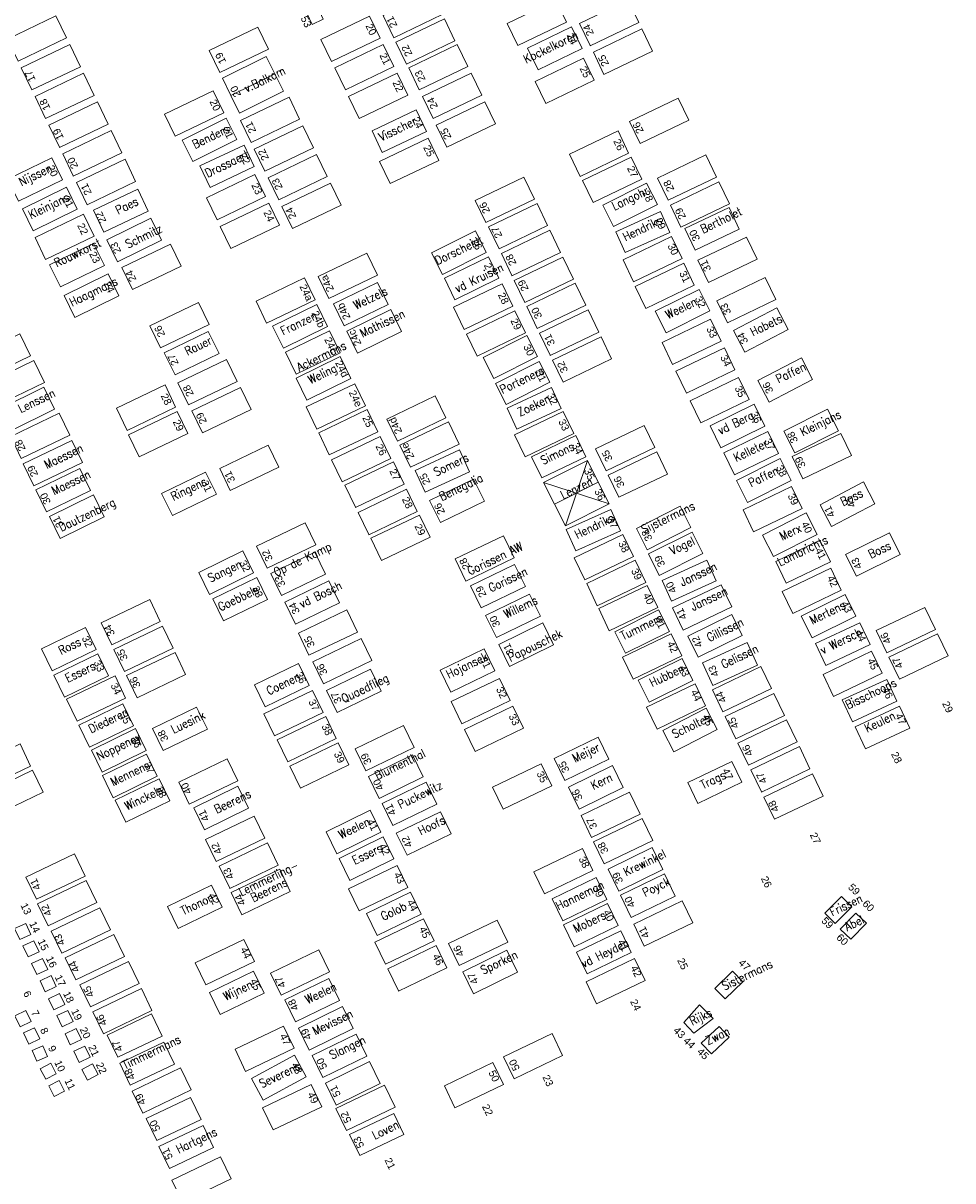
# Model space of a CAD drawing. Header units: metres. Extents: x 200982 to 204048, y 317766 to 321161.
# Tile 19 of 20: x 202796 to 202834, y 321046 to 321093. Entities that reach past the tile are written whole.
import ezdxf
from ezdxf.enums import TextEntityAlignment as Align

# ---------------------------------------------------------------- set-up
doc = ezdxf.new("R2010")
doc.units = ezdxf.units.M
doc.header["$MEASUREMENT"] = 0
for name, color, linetype, lineweight in [('Familiegraven', 140, 'Continuous', 13), ('Geruimd graf', 234, 'Continuous', 13), ('Kindergraven', 40, 'Continuous', 13), ('Namen burgelijke stand', 7, 'Continuous', 13), ('Nummers burgelijke stand', 7, 'Continuous', 13), ('Uit te geven graven', 12, 'Continuous', 13), ('Urnen', 200, 'Continuous', 13), ('Verhuurde graven', 150, 'Continuous', 13), ('Verwijderde graven', 1, 'Continuous', 13)]:
    doc.layers.add(name, color=color, linetype=linetype, lineweight=lineweight)
doc.styles.add('Style-arial', font='arial.shx')
doc.styles.add('Style-simplex', font='simplex.shx')

msp = doc.modelspace()

# ---------------------------------------------------------------- linework, layer by layer
at = {"layer": 'Familiegraven', "linetype": 'Continuous', "flags": 128}
for points in [[(202805.709, 321091.483), (202806.062, 321090.774), (202804.272, 321089.882), (202803.919, 321090.591), (202805.709, 321091.483)], [(202806.062, 321090.774), (202806.416, 321090.064), (202804.626, 321089.172), (202804.272, 321089.882), (202806.063, 321090.773)], [(202817.485, 321073.188), (202817.041, 321074.069), (202818.827, 321074.969), (202819.271, 321074.088), (202817.485, 321073.188)], [(202817.929, 321072.307), (202817.485, 321073.188), (202819.271, 321074.088), (202819.715, 321073.207), (202817.929, 321072.307)]]:
    msp.add_lwpolyline(points, dxfattribs=at)
at = {"layer": 'Geruimd graf'}
for p, q in [((202817.929, 321072.307), (202818.827, 321074.969)), ((202817.041, 321074.069), (202819.715, 321073.207))]:
    msp.add_line(p, q, dxfattribs=at)
at = {"layer": 'Kindergraven', "color": 30, "linetype": 'Continuous', "lineweight": 13, "flags": 128}
for points in [[(202828.525, 321056.479), (202829.202, 321057.159), (202829.627, 321056.736), (202828.95, 321056.056), (202828.525, 321056.479)], [(202829.157, 321055.825), (202829.791, 321056.483), (202830.223, 321056.066), (202829.59, 321055.409), (202829.157, 321055.825)], [(202823.482, 321051.164), (202824.207, 321051.843), (202824.617, 321051.405), (202823.892, 321050.726), (202823.482, 321051.164)]]:
    msp.add_lwpolyline(points, dxfattribs=at)
at = {"layer": 'Uit te geven graven', "linetype": 'Continuous', "flags": 128}
for points in [[(202812.903, 321093.201), (202810.92, 321092.249), (202810.92, 321092.25), (202810.487, 321093.151), (202812.47, 321094.103)], [(202817.973, 321092.882), (202815.99, 321091.93), (202815.99, 321091.931), (202815.557, 321092.832), (202817.54, 321093.784)], [(202820.925, 321092.876), (202818.942, 321091.924), (202818.942, 321091.925), (202818.509, 321092.826), (202820.492, 321093.778)], [(202797.557, 321092.238), (202795.574, 321091.286), (202795.574, 321091.287), (202795.141, 321092.188), (202797.124, 321093.14)], [(202810.362, 321092.233), (202808.379, 321091.281), (202808.379, 321091.282), (202807.946, 321092.183), (202809.929, 321093.135)], [(202813.421, 321092.122), (202811.438, 321091.17), (202811.438, 321091.171), (202811.005, 321092.072), (202812.988, 321093.024)], [(202805.803, 321091.778), (202803.82, 321090.826), (202803.82, 321090.827), (202803.387, 321091.728), (202805.37, 321092.68)], [(202821.489, 321091.704), (202819.506, 321090.752), (202819.506, 321090.753), (202819.073, 321091.654), (202821.056, 321092.606)], [(202798.121, 321091.066), (202796.138, 321090.114), (202796.138, 321090.115), (202795.705, 321091.016), (202797.688, 321091.968)], [(202810.926, 321091.075), (202808.943, 321090.123), (202808.943, 321090.124), (202808.51, 321091.025), (202810.493, 321091.977)], [(202819.108, 321090.517), (202817.125, 321089.565), (202817.125, 321089.566), (202816.692, 321090.467), (202818.675, 321091.419)], [(202798.685, 321089.894), (202796.702, 321088.942), (202796.702, 321088.943), (202796.269, 321089.844), (202798.252, 321090.796)], [(202811.49, 321089.903), (202809.507, 321088.951), (202809.507, 321088.952), (202809.074, 321089.853), (202811.057, 321090.805)], [(202814.511, 321089.897), (202812.528, 321088.945), (202812.528, 321088.946), (202812.095, 321089.847), (202814.078, 321090.799)], [(202803.976, 321089.175), (202801.993, 321088.223), (202801.993, 321088.224), (202801.56, 321089.125), (202803.543, 321090.077)], [(202799.249, 321088.722), (202797.266, 321087.77), (202797.266, 321087.771), (202796.833, 321088.672), (202798.816, 321089.624)], [(202807.076, 321088.922), (202805.093, 321087.97), (202805.093, 321087.971), (202804.66, 321088.872), (202806.643, 321089.824)], [(202815.075, 321088.725), (202813.092, 321087.773), (202813.092, 321087.774), (202812.659, 321088.675), (202814.642, 321089.627)], [(202822.97, 321088.877), (202820.987, 321087.925), (202820.987, 321087.926), (202820.554, 321088.827), (202822.537, 321089.779)], [(202807.64, 321087.75), (202805.657, 321086.798), (202805.657, 321086.799), (202805.224, 321087.7), (202807.207, 321088.652)], [(202799.813, 321087.55), (202797.83, 321086.598), (202797.83, 321086.599), (202797.397, 321087.5), (202799.38, 321088.452)], [(202820.514, 321087.536), (202818.531, 321086.584), (202818.531, 321086.585), (202818.098, 321087.486), (202820.081, 321088.438)], [(202812.756, 321087.239), (202810.773, 321086.287), (202810.773, 321086.288), (202810.34, 321087.189), (202812.323, 321088.141)], [(202808.204, 321086.578), (202806.221, 321085.626), (202806.221, 321085.627), (202805.788, 321086.528), (202807.771, 321087.48)], [(202821.051, 321086.466), (202819.068, 321085.514), (202819.068, 321085.515), (202818.635, 321086.416), (202820.618, 321087.368)], [(202824.106, 321086.558), (202822.123, 321085.606), (202822.123, 321085.607), (202821.69, 321086.508), (202823.673, 321087.46)], [(202805.685, 321085.757), (202803.702, 321084.805), (202803.702, 321084.806), (202803.269, 321085.707), (202805.252, 321086.659)], [(202808.768, 321085.406), (202806.785, 321084.454), (202806.785, 321084.455), (202806.352, 321085.356), (202808.335, 321086.308)], [(202816.667, 321085.646), (202814.684, 321084.694), (202814.684, 321084.695), (202814.251, 321085.596), (202816.234, 321086.548)], [(202824.633, 321085.461), (202822.65, 321084.509), (202822.65, 321084.51), (202822.217, 321085.411), (202824.2, 321086.363)], [(202806.249, 321084.585), (202804.266, 321083.633), (202804.266, 321083.634), (202803.833, 321084.535), (202805.816, 321085.487)], [(202817.204, 321084.576), (202815.221, 321083.624), (202815.221, 321083.625), (202814.788, 321084.526), (202816.771, 321085.478)], [(202798.683, 321084.136), (202796.7, 321083.184), (202796.7, 321083.185), (202796.267, 321084.086), (202798.25, 321085.038)], [(202817.731, 321083.478), (202815.748, 321082.526), (202815.748, 321082.527), (202815.315, 321083.428), (202817.298, 321084.38)], [(202822.702, 321083.225), (202820.719, 321082.273), (202820.719, 321082.274), (202820.286, 321083.175), (202822.269, 321084.127)], [(202825.758, 321083.203), (202823.775, 321082.251), (202823.775, 321082.252), (202823.342, 321083.153), (202825.325, 321084.105)], [(202802.234, 321082.912), (202800.251, 321081.96), (202800.251, 321081.961), (202799.818, 321082.862), (202801.801, 321083.814)], [(202810.255, 321082.547), (202808.272, 321081.595), (202808.272, 321081.596), (202807.839, 321082.497), (202809.822, 321083.449)], [(202818.257, 321082.381), (202816.274, 321081.429), (202816.274, 321081.43), (202815.841, 321082.331), (202817.824, 321083.283)], [(202823.195, 321082.139), (202821.212, 321081.187), (202821.212, 321081.188), (202820.779, 321082.089), (202822.762, 321083.041)], [(202807.71, 321081.536), (202805.727, 321080.584), (202805.727, 321080.585), (202805.294, 321081.486), (202807.277, 321082.438)], [(202815.777, 321081.284), (202813.794, 321080.332), (202813.794, 321080.333), (202813.361, 321081.234), (202815.344, 321082.186)], [(202803.376, 321080.532), (202801.393, 321079.58), (202801.393, 321079.581), (202800.96, 321080.482), (202802.943, 321081.434)], [(202816.304, 321080.186), (202814.321, 321079.234), (202814.321, 321079.235), (202813.888, 321080.136), (202815.871, 321081.088)], [(202819.292, 321080.223), (202817.309, 321079.271), (202817.309, 321079.272), (202816.876, 321080.173), (202818.859, 321081.125)], [(202824.295, 321079.85), (202822.312, 321078.898), (202822.312, 321078.899), (202821.879, 321079.8), (202823.862, 321080.752)], [(202796.085, 321079.248), (202794.102, 321078.296), (202794.102, 321078.297), (202793.669, 321079.198), (202795.652, 321080.15)], [(202819.819, 321079.125), (202817.836, 321078.173), (202817.836, 321078.174), (202817.403, 321079.075), (202819.386, 321080.027)], [(202824.858, 321078.676), (202822.875, 321077.724), (202822.875, 321077.725), (202822.442, 321078.626), (202824.425, 321079.578)], [(202796.654, 321078.16), (202794.671, 321077.208), (202794.671, 321077.209), (202794.238, 321078.11), (202796.221, 321079.062)], [(202804.518, 321078.204), (202802.535, 321077.252), (202802.535, 321077.253), (202802.102, 321078.154), (202804.085, 321079.106)], [(202825.439, 321077.464), (202823.456, 321076.512), (202823.456, 321076.513), (202823.023, 321077.414), (202825.006, 321078.366)], [(202802.012, 321077.157), (202800.029, 321076.205), (202800.029, 321076.206), (202799.596, 321077.107), (202801.579, 321078.059)], [(202805.095, 321077.056), (202803.112, 321076.104), (202803.112, 321076.105), (202802.679, 321077.006), (202804.662, 321077.958)], [(202809.761, 321077.211), (202807.778, 321076.259), (202807.778, 321076.26), (202807.345, 321077.161), (202809.328, 321078.113)], [(202813.051, 321076.717), (202811.068, 321075.765), (202811.068, 321075.766), (202810.635, 321076.667), (202812.618, 321077.619)], [(202797.689, 321076.004), (202795.706, 321075.052), (202795.706, 321075.053), (202795.273, 321075.954), (202797.256, 321076.906)], [(202802.506, 321076.073), (202800.523, 321075.121), (202800.523, 321075.122), (202800.09, 321076.023), (202802.073, 321076.975)], [(202810.27, 321076.151), (202808.287, 321075.199), (202808.287, 321075.2), (202807.854, 321076.101), (202809.837, 321077.053)], [(202818.274, 321076.079), (202816.291, 321075.127), (202816.291, 321075.128), (202815.858, 321076.029), (202817.841, 321076.981)], [(202813.587, 321075.647), (202811.604, 321074.695), (202811.604, 321074.696), (202811.171, 321075.597), (202813.154, 321076.549)], [(202821.582, 321075.5), (202819.599, 321074.548), (202819.599, 321074.549), (202819.166, 321075.45), (202821.149, 321076.402)], [(202810.797, 321075.053), (202808.814, 321074.101), (202808.814, 321074.102), (202808.381, 321075.003), (202810.364, 321075.955)], [(202829.611, 321075.181), (202827.628, 321074.229), (202827.628, 321074.23), (202827.195, 321075.131), (202829.178, 321076.083)], [(202806.227, 321074.696), (202804.244, 321073.744), (202804.244, 321073.745), (202803.811, 321074.646), (202805.794, 321075.598)], [(202811.343, 321074.012), (202809.36, 321073.06), (202809.36, 321073.061), (202808.927, 321073.962), (202810.91, 321074.914)], [(202822.099, 321074.421), (202820.116, 321073.469), (202820.116, 321073.47), (202819.683, 321074.371), (202821.666, 321075.323)], [(202811.879, 321072.895), (202809.896, 321071.943), (202809.896, 321071.944), (202809.463, 321072.845), (202811.446, 321073.797)], [(202827.601, 321073.006), (202825.618, 321072.054), (202825.618, 321072.055), (202825.185, 321072.956), (202827.168, 321073.908)], [(202812.406, 321071.844), (202810.423, 321070.892), (202810.423, 321070.893), (202809.99, 321071.794), (202811.973, 321072.746)], [(202807.733, 321071.525), (202805.75, 321070.573), (202805.75, 321070.574), (202805.317, 321071.475), (202807.3, 321072.427)], [(202820.709, 321071.053), (202818.726, 321070.101), (202818.726, 321070.102), (202818.293, 321071.003), (202820.276, 321071.955)], [(202821.217, 321069.993), (202819.234, 321069.041), (202819.234, 321069.042), (202818.801, 321069.943), (202820.784, 321070.895)], [(202829.199, 321069.675), (202827.216, 321068.723), (202827.216, 321068.724), (202826.783, 321069.625), (202828.766, 321070.577)], [(202821.707, 321068.971), (202819.724, 321068.019), (202819.724, 321068.02), (202819.291, 321068.921), (202821.274, 321069.873)], [(202801.385, 321068.389), (202799.402, 321067.437), (202799.402, 321067.438), (202798.969, 321068.339), (202800.952, 321069.291)], [(202809.439, 321067.966), (202807.456, 321067.014), (202807.456, 321067.015), (202807.023, 321067.916), (202809.006, 321068.868)], [(202833.043, 321068.072), (202831.06, 321067.12), (202831.06, 321067.121), (202830.627, 321068.022), (202832.61, 321068.974)], [(202801.907, 321067.301), (202799.924, 321066.349), (202799.924, 321066.35), (202799.491, 321067.251), (202801.474, 321068.203)], [(202822.68, 321066.993), (202820.697, 321066.041), (202820.697, 321066.042), (202820.264, 321066.943), (202822.247, 321067.895)], [(202833.56, 321066.994), (202831.577, 321066.042), (202831.577, 321066.043), (202831.144, 321066.944), (202833.127, 321067.896)], [(202810.027, 321066.796), (202808.044, 321065.844), (202808.044, 321065.845), (202807.611, 321066.746), (202809.594, 321067.698)], [(202802.419, 321066.233), (202800.436, 321065.281), (202800.436, 321065.282), (202800.003, 321066.183), (202801.986, 321067.135)], [(202830.871, 321066.286), (202828.888, 321065.334), (202828.888, 321065.335), (202828.455, 321066.236), (202830.438, 321067.188)], [(202826.35, 321065.655), (202824.367, 321064.703), (202824.367, 321064.704), (202823.934, 321065.605), (202825.917, 321066.557)], [(202799.969, 321065.269), (202797.986, 321064.317), (202797.986, 321064.318), (202797.553, 321065.219), (202799.536, 321066.171)], [(202815.678, 321065.17), (202813.695, 321064.218), (202813.695, 321064.219), (202813.262, 321065.12), (202815.245, 321066.072)], [(202808.036, 321064.675), (202806.053, 321063.723), (202806.053, 321063.724), (202805.62, 321064.625), (202807.603, 321065.577)], [(202823.66, 321064.949), (202821.677, 321063.997), (202821.677, 321063.998), (202821.244, 321064.899), (202823.227, 321065.851)], [(202826.877, 321064.557), (202824.894, 321063.605), (202824.894, 321063.606), (202824.461, 321064.507), (202826.444, 321065.459)], [(202808.572, 321063.611), (202806.589, 321062.659), (202806.589, 321062.66), (202806.156, 321063.561), (202808.139, 321064.513)], [(202816.222, 321064.035), (202814.239, 321063.083), (202814.239, 321063.084), (202813.806, 321063.985), (202815.789, 321064.937)], [(202811.756, 321063.247), (202809.773, 321062.295), (202809.773, 321062.296), (202809.34, 321063.197), (202811.323, 321064.149)], [(202827.394, 321063.478), (202825.411, 321062.526), (202825.411, 321062.527), (202824.978, 321063.428), (202826.961, 321064.38)], [(202796.087, 321062.49), (202794.104, 321061.538), (202794.104, 321061.539), (202793.671, 321062.44), (202795.654, 321063.392)], [(202809.088, 321062.537), (202807.105, 321061.585), (202807.105, 321061.586), (202806.672, 321062.487), (202808.655, 321063.439)], [(202827.921, 321062.38), (202825.938, 321061.428), (202825.938, 321061.429), (202825.505, 321062.33), (202827.488, 321063.282)], [(202804.553, 321061.882), (202802.57, 321060.93), (202802.57, 321060.931), (202802.137, 321061.832), (202804.12, 321062.784)], [(202796.6, 321061.422), (202794.617, 321060.47), (202794.617, 321060.471), (202794.184, 321061.372), (202796.167, 321062.324)], [(202817.376, 321061.678), (202815.393, 321060.726), (202815.393, 321060.727), (202814.96, 321061.628), (202816.943, 321062.58)], [(202828.456, 321061.264), (202826.473, 321060.312), (202826.473, 321060.313), (202826.04, 321061.214), (202828.023, 321062.166)], [(202820.984, 321060.521), (202819.001, 321059.569), (202819.001, 321059.57), (202818.568, 321060.471), (202820.551, 321061.423)], [(202805.652, 321059.542), (202803.669, 321058.59), (202803.669, 321058.591), (202803.236, 321059.492), (202805.219, 321060.444)], [(202821.501, 321059.442), (202819.518, 321058.49), (202819.518, 321058.491), (202819.085, 321059.392), (202821.068, 321060.344)], [(202806.202, 321058.444), (202804.219, 321057.492), (202804.219, 321057.493), (202803.786, 321058.394), (202805.769, 321059.346)], [(202798.313, 321057.995), (202796.33, 321057.043), (202796.33, 321057.044), (202795.897, 321057.945), (202797.88, 321058.897)], [(202819.057, 321058.223), (202817.074, 321057.271), (202817.074, 321057.272), (202816.641, 321058.173), (202818.624, 321059.125)], [(202811.493, 321057.525), (202809.51, 321056.573), (202809.51, 321056.574), (202809.077, 321057.475), (202811.06, 321058.427)], [(202798.788, 321056.908), (202796.805, 321055.956), (202796.805, 321055.957), (202796.372, 321056.858), (202798.355, 321057.81)], [(202823.136, 321056.082), (202821.153, 321055.13), (202821.153, 321055.131), (202820.72, 321056.032), (202822.703, 321056.984)], [(202799.348, 321055.79), (202797.365, 321054.838), (202797.365, 321054.839), (202796.932, 321055.74), (202798.915, 321056.692)], [(202812.564, 321055.345), (202810.581, 321054.393), (202810.581, 321054.394), (202810.148, 321055.295), (202812.131, 321056.247)], [(202815.574, 321055.286), (202813.591, 321054.334), (202813.591, 321054.335), (202813.158, 321055.236), (202815.141, 321056.188)], [(202799.916, 321054.703), (202797.933, 321053.751), (202797.933, 321053.752), (202797.5, 321054.653), (202799.483, 321055.605)], [(202805.227, 321054.503), (202803.244, 321053.551), (202803.244, 321053.552), (202802.811, 321054.453), (202804.794, 321055.405)], [(202813.09, 321054.249), (202811.107, 321053.297), (202811.107, 321053.298), (202810.674, 321054.199), (202812.657, 321055.151)], [(202808.298, 321054.075), (202806.315, 321053.123), (202806.315, 321053.124), (202805.882, 321054.025), (202807.865, 321054.977)], [(202821.19, 321053.727), (202819.207, 321052.775), (202819.207, 321052.776), (202818.774, 321053.677), (202820.757, 321054.629)], [(202800.515, 321053.604), (202798.532, 321052.652), (202798.532, 321052.653), (202798.099, 321053.554), (202800.082, 321054.506)], [(202801.045, 321052.497), (202799.062, 321051.545), (202799.062, 321051.546), (202798.629, 321052.447), (202800.612, 321053.399)], [(202806.854, 321050.965), (202804.871, 321050.013), (202804.871, 321050.014), (202804.438, 321050.915), (202806.421, 321051.867)], [(202817.818, 321050.662), (202815.835, 321049.71), (202815.835, 321049.711), (202815.402, 321050.612), (202817.385, 321051.564)], [(202815.404, 321049.478), (202813.421, 321048.526), (202813.421, 321048.527), (202812.988, 321049.428), (202814.971, 321050.38)], [(202802.649, 321049.253), (202800.666, 321048.301), (202800.666, 321048.302), (202800.233, 321049.203), (202802.216, 321050.155)], [(202807.979, 321048.57), (202805.996, 321047.618), (202805.996, 321047.619), (202805.563, 321048.52), (202807.546, 321049.472)], [(202810.972, 321048.551), (202808.989, 321047.599), (202808.989, 321047.6), (202808.556, 321048.501), (202810.539, 321049.453)], [(202804.275, 321045.62), (202802.292, 321044.668), (202802.292, 321044.669), (202801.859, 321045.57), (202803.842, 321046.522)]]:
    msp.add_lwpolyline(points, close=True, dxfattribs=at)
at = {"layer": 'Urnen', "color": 200, "linetype": 'Continuous', "lineweight": 13, "flags": 128}
for points in [[(202807.587, 321092.794), (202807.374, 321093.246), (202807.826, 321093.459), (202808.039, 321093.007)], [(202795.651, 321055.396), (202795.436, 321055.847), (202795.888, 321056.062), (202796.102, 321055.611)], [(202795.987, 321054.687), (202795.772, 321055.138), (202796.224, 321055.353), (202796.438, 321054.902)], [(202796.338, 321053.965), (202796.123, 321054.416), (202796.575, 321054.631), (202796.789, 321054.18)], [(202796.686, 321053.26), (202796.471, 321053.711), (202796.923, 321053.926), (202797.137, 321053.475)], [(202797.035, 321052.53), (202796.82, 321052.981), (202797.272, 321053.196), (202797.486, 321052.745)], [(202795.661, 321051.834), (202795.446, 321052.285), (202795.898, 321052.5), (202796.112, 321052.049)], [(202797.374, 321051.839), (202797.159, 321052.29), (202797.611, 321052.505), (202797.825, 321052.054)], [(202796.008, 321051.131), (202795.793, 321051.582), (202796.245, 321051.797), (202796.459, 321051.346)], [(202797.709, 321051.101), (202797.494, 321051.552), (202797.946, 321051.767), (202798.16, 321051.316)], [(202798.071, 321050.381), (202797.856, 321050.832), (202798.308, 321051.047), (202798.522, 321050.596)]]:
    msp.add_lwpolyline(points, close=True, dxfattribs=at)
for points in [[(202796.341, 321050.429), (202796.149, 321050.871), (202796.591, 321051.063), (202796.783, 321050.621), (202796.341, 321050.429)], [(202796.341, 321050.429), (202796.149, 321050.871)], [(202796.706, 321049.695), (202796.484, 321050.121), (202796.91, 321050.344), (202797.132, 321049.917), (202796.706, 321049.695)], [(202798.408, 321049.658), (202798.185, 321050.093), (202798.619, 321050.316), (202798.842, 321049.881), (202798.408, 321049.658)], [(202796.706, 321049.695), (202796.484, 321050.121)], [(202798.408, 321049.658), (202798.185, 321050.093)], [(202797.049, 321048.99), (202796.829, 321049.419), (202797.257, 321049.639), (202797.477, 321049.21), (202797.049, 321048.99)], [(202797.049, 321048.99), (202796.829, 321049.419)]]:
    msp.add_lwpolyline(points, dxfattribs=at)
at = {"layer": 'Verhuurde graven', "linetype": 'Continuous', "flags": 128}
for points in [[(202816.816, 321090.938), (202816.385, 321091.825), (202818.183, 321092.7), (202818.615, 321091.813), (202816.816, 321090.938)], [(202810.45, 321087.564), (202810.033, 321088.444), (202811.84, 321089.301), (202812.258, 321088.421), (202810.45, 321087.564)], [(202802.719, 321087.194), (202802.282, 321088.066), (202804.069, 321088.963), (202804.507, 321088.091), (202802.719, 321087.194)], [(202803.415, 321086.125), (202802.996, 321087.008), (202804.804, 321087.865), (202805.222, 321086.981), (202803.415, 321086.125)], [(202819.899, 321084.538), (202819.46, 321085.412), (202821.248, 321086.31), (202821.687, 321085.436), (202819.899, 321084.538)], [(202800.461, 321086.056), (202800.884, 321085.167), (202799.078, 321084.308), (202798.655, 321085.197), (202800.461, 321086.056)], [(202820.376, 321083.467), (202819.988, 321084.323), (202821.81, 321085.149), (202822.198, 321084.292), (202820.376, 321083.467)], [(202813.421, 321081.543), (202812.992, 321082.419), (202814.788, 321083.3), (202815.217, 321082.424), (202813.421, 321081.543)], [(202822.041, 321080.193), (202821.602, 321081.071), (202823.391, 321081.966), (202823.83, 321081.087), (202822.041, 321080.193)], [(202826.569, 321081.208), (202827.029, 321080.329), (202825.257, 321079.401), (202824.797, 321080.28), (202826.569, 321081.208)], [(202815.507, 321077.265), (202815.076, 321078.117), (202816.86, 321079.021), (202817.291, 321078.169), (202815.507, 321077.265)], [(202827.571, 321079.163), (202828.029, 321078.279), (202826.253, 321077.359), (202825.795, 321078.243), (202827.571, 321079.163)], [(202815.951, 321076.252), (202815.548, 321077.11), (202817.358, 321077.961), (202817.761, 321077.103), (202815.951, 321076.252)], [(202816.966, 321074.261), (202816.552, 321075.129), (202818.357, 321075.991), (202818.772, 321075.123), (202816.966, 321074.261)], [(202824.832, 321074.388), (202824.396, 321075.285), (202826.195, 321076.159), (202826.63, 321075.263), (202824.832, 321074.388)], [(202813.604, 321075.405), (202814.014, 321074.515), (202812.198, 321073.677), (202811.788, 321074.567), (202813.604, 321075.405)], [(202825.371, 321073.261), (202824.92, 321074.154), (202826.705, 321075.056), (202827.156, 321074.163), (202825.371, 321073.261)], [(202830.102, 321074.099), (202830.573, 321073.209), (202828.805, 321072.273), (202828.334, 321073.163), (202830.102, 321074.099)], [(202818.359, 321071.28), (202817.964, 321072.157), (202819.788, 321072.978), (202820.183, 321072.101), (202818.359, 321071.28)], [(202826.43, 321071.045), (202825.982, 321071.926), (202827.764, 321072.833), (202828.213, 321071.952), (202826.43, 321071.045)], [(202823.115, 321072.049), (202823.551, 321071.168), (202821.759, 321070.281), (202821.323, 321071.162), (202823.115, 321072.049)], [(202823.703, 321070.898), (202824.089, 321070.058), (202822.271, 321069.223), (202821.886, 321070.064), (202823.703, 321070.898)], [(202828.007, 321067.722), (202827.565, 321068.611), (202829.356, 321069.501), (202829.798, 321068.612), (202828.007, 321067.722)], [(202820.389, 321067.096), (202819.947, 321067.979), (202821.735, 321068.875), (202822.178, 321067.992), (202820.389, 321067.096)], [(202821.347, 321065.094), (202820.904, 321065.993), (202822.698, 321066.877), (202823.141, 321065.979), (202821.347, 321065.094)], [(202822.355, 321063.066), (202821.905, 321063.94), (202823.683, 321064.856), (202824.133, 321063.982), (202822.355, 321063.066)], [(202830.185, 321063.194), (202829.768, 321064.086), (202831.581, 321064.932), (202831.997, 321064.04), (202830.185, 321063.194)], [(202823.336, 321060.961), (202822.926, 321061.81), (202824.728, 321062.679), (202825.137, 321061.83), (202823.336, 321060.961)], [(202818.814, 321054.001), (202818.389, 321054.887), (202820.193, 321055.751), (202820.618, 321054.865), (202818.814, 321054.001)]]:
    msp.add_lwpolyline(points, dxfattribs=at)
for points in [[(202795.599, 321085.566), (202795.159, 321086.464), (202796.956, 321087.343), (202797.395, 321086.445)], [(202800.377, 321086.378), (202798.394, 321085.426), (202798.394, 321085.427), (202797.961, 321086.328), (202799.944, 321087.28)], [(202796.198, 321084.363), (202795.758, 321085.261), (202797.555, 321086.14), (202797.994, 321085.242)], [(202797.899, 321080.821), (202797.459, 321081.719), (202799.256, 321082.598), (202799.695, 321081.7)], [(202810.254, 321082.251), (202810.692, 321081.352), (202808.894, 321080.476), (202808.456, 321081.375)], [(202818.765, 321081.321), (202816.782, 321080.369), (202816.782, 321080.37), (202816.349, 321081.271), (202818.332, 321082.223)], [(202826.53, 321081.552), (202824.547, 321080.6), (202824.547, 321080.601), (202824.114, 321081.502), (202826.097, 321082.454)], [(202806.41, 321079.569), (202805.973, 321080.468), (202807.772, 321081.342), (202808.209, 321080.443)], [(202803.343, 321080.247), (202803.783, 321079.349), (202801.986, 321078.47), (202801.547, 321079.368)], [(202806.93, 321078.501), (202806.493, 321079.4), (202808.292, 321080.274), (202808.729, 321079.375)], [(202796.629, 321077.966), (202797.069, 321077.068), (202795.273, 321076.188), (202794.833, 321077.086)], [(202798.201, 321074.888), (202796.218, 321073.936), (202796.218, 321073.937), (202795.785, 321074.838), (202797.768, 321075.79)], [(202801.878, 321072.725), (202801.438, 321073.623), (202803.235, 321074.502), (202803.674, 321073.604)], [(202814.183, 321074.216), (202814.621, 321073.317), (202812.823, 321072.441), (202812.385, 321073.34)], [(202798.651, 321073.568), (202799.091, 321072.67), (202797.295, 321071.79), (202796.855, 321072.688)], [(202815.841, 321071), (202813.858, 321070.048), (202813.858, 321070.049), (202813.425, 321070.95), (202815.408, 321071.902)], [(202803.392, 321069.502), (202802.954, 321070.401), (202804.752, 321071.277), (202805.19, 321070.378)], [(202807.691, 321071.233), (202808.129, 321070.334), (202806.331, 321069.458), (202805.893, 321070.357)], [(202815.857, 321070.727), (202816.295, 321069.828), (202814.497, 321068.952), (202814.059, 321069.851)], [(202803.97, 321068.418), (202803.532, 321069.317), (202805.33, 321070.193), (202805.768, 321069.294)], [(202808.271, 321070.06), (202808.709, 321069.161), (202806.911, 321068.285), (202806.473, 321069.184)], [(202824.724, 321068.998), (202822.741, 321068.046), (202822.741, 321068.047), (202822.308, 321068.948), (202824.291, 321069.9)], [(202816.47, 321069.513), (202816.908, 321068.614), (202815.11, 321067.738), (202814.672, 321068.637)], [(202817.01, 321068.335), (202817.448, 321067.436), (202815.65, 321066.56), (202815.212, 321067.459)], [(202798.497, 321063.26), (202798.059, 321064.159), (202799.856, 321065.035), (202800.295, 321064.136)], [(202802.868, 321064.898), (202803.306, 321063.999), (202801.508, 321063.123), (202801.07, 321064.022)], [(202799.008, 321062.245), (202798.57, 321063.144), (202800.367, 321064.02), (202800.806, 321063.121)], [(202799.462, 321061.197), (202799.024, 321062.096), (202800.821, 321062.972), (202801.26, 321062.073)], [(202799.973, 321060.19), (202799.535, 321061.089), (202801.332, 321061.965), (202801.771, 321061.066)], [(202812.248, 321061.83), (202812.686, 321060.931), (202810.888, 321060.055), (202810.45, 321060.954)], [(202812.823, 321060.623), (202813.261, 321059.724), (202811.463, 321058.848), (202811.025, 321059.747)], [(202821.479, 321059.158), (202821.917, 321058.259), (202820.119, 321057.383), (202819.681, 321058.282)], [(202806.695, 321057.367), (202804.712, 321056.415), (202804.712, 321056.416), (202804.279, 321057.317), (202806.262, 321058.269)], [(202817.824, 321056.166), (202817.387, 321057.065), (202819.186, 321057.939), (202819.623, 321057.04)], [(202815.536, 321054.961), (202815.974, 321054.062), (202814.176, 321053.186), (202813.738, 321054.085)], [(202803.826, 321052.331), (202803.388, 321053.23), (202805.185, 321054.106), (202805.624, 321053.207)], [(202808.269, 321053.806), (202808.707, 321052.907), (202806.909, 321052.031), (202806.471, 321052.93)], [(202808.829, 321052.659), (202809.267, 321051.76), (202807.469, 321050.884), (202807.031, 321051.783)], [(202800.156, 321049.448), (202799.726, 321050.351), (202801.532, 321051.21), (202801.962, 321050.307)], [(202809.933, 321050.413), (202810.371, 321049.514), (202808.573, 321048.638), (202808.135, 321049.537)], [(202801.754, 321046.038), (202801.324, 321046.941), (202803.13, 321047.8), (202803.56, 321046.897)]]:
    msp.add_lwpolyline(points, close=True, dxfattribs=at)
at = {"layer": 'Verwijderde graven', "linetype": 'Continuous', "flags": 128}
for points in [[(202813.947, 321091.069), (202811.964, 321090.117), (202811.964, 321090.118), (202811.531, 321091.019), (202813.514, 321091.971)], [(202800.997, 321084.87), (202801.437, 321083.972), (202799.64, 321083.093), (202799.201, 321083.991)], [(202797.305, 321082.066), (202796.865, 321082.964), (202798.662, 321083.843), (202799.101, 321082.945)], [(202810.802, 321081.141), (202811.24, 321080.242), (202809.442, 321079.366), (202809.004, 321080.265)], [(202807.374, 321077.445), (202806.937, 321078.344), (202808.736, 321079.218), (202809.173, 321078.319)], [(202798.095, 321074.651), (202798.535, 321073.753), (202796.739, 321072.873), (202796.299, 321073.771)], [(202796.973, 321066.381), (202796.535, 321067.28), (202798.332, 321068.156), (202798.771, 321067.257)], [(202797.47, 321065.304), (202797.032, 321066.203), (202798.829, 321067.079), (202799.268, 321066.18)], [(202813.246, 321065.508), (202812.809, 321066.407), (202814.608, 321067.281), (202815.045, 321066.382)], [(202805.666, 321064.905), (202805.228, 321065.804), (202807.026, 321066.68), (202807.464, 321065.781)], [(202809.973, 321066.45), (202810.411, 321065.551), (202808.613, 321064.675), (202808.175, 321065.574)], [(202819.268, 321063.675), (202819.706, 321062.776), (202817.908, 321061.9), (202817.47, 321062.799)], [(202811.688, 321062.944), (202812.126, 321062.045), (202810.328, 321061.169), (202809.89, 321062.068)], [(202819.852, 321062.505), (202820.29, 321061.606), (202818.492, 321060.73), (202818.054, 321061.629)], [(202804.548, 321061.663), (202804.986, 321060.764), (202803.188, 321059.888), (202802.75, 321060.787)], [(202808.599, 321058.907), (202808.161, 321059.806), (202809.959, 321060.682), (202810.397, 321059.783)], [(202809.122, 321057.815), (202808.684, 321058.714), (202810.482, 321059.59), (202810.92, 321058.691)], [(202802.118, 321055.845), (202801.68, 321056.744), (202803.477, 321057.62), (202803.916, 321056.721)], [(202810.243, 321055.566), (202809.805, 321056.465), (202811.603, 321057.341), (202812.041, 321056.442)], [(202818.286, 321055.097), (202817.849, 321055.996), (202819.648, 321056.87), (202820.085, 321055.971)], [(202799.649, 321050.596), (202799.219, 321051.499), (202801.025, 321052.358), (202801.455, 321051.455)], [(202809.381, 321051.536), (202809.819, 321050.637), (202808.021, 321049.761), (202807.583, 321050.66)], [(202801.244, 321047.185), (202800.814, 321048.088), (202802.62, 321048.947), (202803.05, 321048.044)]]:
    msp.add_lwpolyline(points, close=True, dxfattribs=at)
for points in [[(202824.619, 321085.308), (202825.035, 321084.423), (202823.225, 321083.572), (202822.809, 321084.457), (202824.619, 321085.308)], [(202812.908, 321082.571), (202812.464, 321083.456), (202814.253, 321084.352), (202814.696, 321083.467), (202812.908, 321082.571)], [(202815.009, 321078.325), (202814.578, 321079.177), (202816.362, 321080.081), (202816.793, 321079.229), (202815.009, 321078.325)], [(202824.284, 321075.493), (202823.843, 321076.387), (202825.636, 321077.273), (202826.078, 321076.379), (202824.284, 321075.493)], [(202828.641, 321077.067), (202829.085, 321076.181), (202827.296, 321075.286), (202826.853, 321076.172), (202828.641, 321077.067)], [(202822.615, 321073.103), (202823.056, 321072.235), (202821.273, 321071.329), (202820.831, 321072.198), (202822.615, 321073.103)], [(202826.952, 321069.962), (202826.526, 321070.844), (202828.327, 321071.714), (202828.753, 321070.832), (202826.952, 321069.962)], [(202831.168, 321072.024), (202831.61, 321071.136), (202829.82, 321070.245), (202829.378, 321071.134), (202831.168, 321072.024)], [(202824.722, 321068.682), (202825.145, 321067.818), (202823.349, 321066.938), (202822.926, 321067.802), (202824.722, 321068.682)], [(202828.564, 321066.601), (202828.145, 321067.492), (202829.955, 321068.342), (202830.374, 321067.452), (202828.564, 321066.601)], [(202825.349, 321067.541), (202825.771, 321066.614), (202823.951, 321065.785), (202823.529, 321066.712), (202825.349, 321067.541)], [(202829.654, 321064.298), (202829.241, 321065.189), (202831.055, 321066.03), (202831.468, 321065.139), (202829.654, 321064.298)], [(202821.979, 321058.079), (202822.415, 321057.175), (202820.613, 321056.307), (202820.177, 321057.21), (202821.979, 321058.079)], [(202824.035, 321053.401), (202824.754, 321054.102), (202825.172, 321053.672), (202824.453, 321052.972), (202824.035, 321053.401)], [(202822.767, 321052.008), (202823.41, 321052.733), (202823.973, 321052.174), (202823.181, 321051.577), (202822.767, 321052.008)], [(202805.582, 321048.837), (202805.105, 321049.72), (202806.865, 321050.671), (202807.342, 321049.788), (202805.582, 321048.837)], [(202810.925, 321048.293), (202811.336, 321047.427), (202809.53, 321046.57), (202809.119, 321047.436), (202810.925, 321048.293)]]:
    msp.add_lwpolyline(points, dxfattribs=at)

# ---------------------------------------------------------------- texts
at = {"layer": 'Namen burgelijke stand', "color": 7, "linetype": 'Continuous', "lineweight": 0, "style": 'Style-simplex', "width": 0.857148}
for s, p in [('Kockelkoren', (202816.326, 321091.191)), ('v.Balkom', (202804.914, 321090.001)), ('Visscher', (202810.411, 321088.009)), ('Benders', (202802.798, 321087.707)), ('Drossaert', (202803.315, 321086.53)), ('Nijssen', (202795.711, 321086.179)), ('Kleinjans', (202796.098, 321084.833)), ('Langohr', (202819.927, 321085.186)), ('Paes', (202799.655, 321085.022)), ('Hendriks', (202820.379, 321083.925)), ('Bertholet', (202823.555, 321084.246)), ('Schmitz', (202800.063, 321083.634)), ('Rouwkorst', (202797.158, 321082.862)), ('Dorscheidt', (202812.703, 321082.957)), ('vd Kruisen', (202813.519, 321081.819)), ('Haagmans', (202797.776, 321081.258)), ('Wetzels', (202809.38, 321081.138)), ('Weelen', (202822.127, 321080.752)), ('Franzen', (202806.401, 321080.083)), ('Mathissen', (202809.642, 321079.996)), ('Habets', (202825.588, 321080.049)), ('Rauer', (202802.486, 321079.254)), ('Ackermans', (202807.063, 321078.606)), ('Weling', (202807.525, 321078.09)), ('Porteners', (202815.36, 321077.688)), ('Paffen', (202826.627, 321078.12)), ('Lenssen', (202795.687, 321076.914)), ('Zoeken', (202816.072, 321076.763)), ('vd Berg', (202824.259, 321076.021)), ('Kleinjans', (202827.622, 321075.958)), ('Maessen', (202796.743, 321074.623)), ('Simons', (202817.026, 321074.793)), ('Kelleter', (202824.904, 321074.906)), ('Somers', (202812.656, 321074.318)), ('Maessen', (202797.049, 321073.555)), ('Paffen', (202825.509, 321073.877)), ('Ringens', (202801.92, 321073.322)), ('Benegalia', (202812.877, 321073.314)), ('Lenzen', (202817.839, 321073.389)), ('Boss', (202829.267, 321073.106)), ('Dautzenberg', (202797.349, 321072.061)), ('Sijstermans', (202821.141, 321071.974)), ('Hendriks', (202818.414, 321071.764)), ('Merx', (202826.779, 321071.69)), ('Gorissen AW', (202814.03, 321070.277)), ('Vogel', (202822.301, 321071.108)), ('Lambrichts', (202826.702, 321070.648)), ('Op de Kamp', (202806.117, 321070.226)), ('Boss', (202830.41, 321070.963)), ('Sangen', (202803.432, 321069.983)), ('Janssen', (202822.71, 321069.826)), ('Gorissen', (202814.894, 321069.585)), ('Goebbels', (202803.842, 321068.807)), ('vd Bosch', (202807.165, 321068.936)), ('Janssen', (202823.145, 321068.82)), ('Willems', (202815.519, 321068.513)), ('Mertens', (202828.012, 321068.269)), ('Tummers', (202820.287, 321067.622)), ('Gillissen', (202823.81, 321067.556)), ('Papouschek', (202815.688, 321066.744)), ('v Wersch', (202828.444, 321067.05)), ('Ross', (202797.326, 321067.029)), ('Gelissen', (202824.392, 321066.463)), ('Hojansek', (202813.167, 321066.053)), ('Essers', (202797.609, 321065.897)), ('Hubben', (202821.476, 321065.712)), ('Coenen', (202805.821, 321065.377)), ('Quaedflieg', (202808.882, 321065.061)), ('Bisschoops', (202829.479, 321064.802)), ('Diederen', (202798.562, 321063.821)), ('Luesink', (202801.926, 321063.808)), ('Scholtes ', (202822.386, 321063.615)), ('Keulen', (202830.255, 321063.856)), ('Noppeney', (202798.888, 321062.71)), ('Blumenthal', (202810.247, 321061.915)), ('Meijer', (202818.318, 321062.624)), ('Mennens', (202799.45, 321061.66)), ('Trags', (202823.551, 321061.535)), ('Puckewitz', (202811.19, 321060.733)), ('Kern', (202819.07, 321061.508)), ('Winckels', (202800.033, 321060.673)), ('Beerens', (202803.694, 321060.54)), ('Weelen', (202808.768, 321059.507)), ('Hoofs', (202812.027, 321059.658)), ('Essers', (202809.33, 321058.457)), ('Krewinkel', (202820.408, 321057.979)), ('Lemmerling-', (202804.693, 321057.164)), ('Poyck', (202821.185, 321057.139)), ('Beerens', (202805.18, 321056.924)), ('Hanneman', (202817.644, 321056.588)), ('Thonon', (202802.32, 321056.387)), ('Frissen', (202828.831, 321056.345)), ('Golob', (202810.492, 321056.165)), ('Mobers', (202818.356, 321055.664)), ('Abel', (202829.44, 321055.741)), ('vd Heyden', (202818.678, 321054.234)), ('Sporken', (202814.573, 321053.964)), ('Sistermans', (202824.427, 321053.314)), ('Wijnen', (202804.063, 321052.896)), ('Weelen', (202807.405, 321052.767)), ('Mevissen', (202807.707, 321051.486)), ('Rijks', (202823.11, 321051.883)), ('Zwan', (202823.76, 321051.087)), ('Timmermans', (202799.942, 321050.08)), ('Slangen', (202808.397, 321050.498)), ('Severens', (202805.529, 321049.323)), ('Hartgens', (202802.134, 321046.647)), ('Loven', (202810.143, 321047.221))]:
    msp.add_text(s, height=0.35, rotation=25.8352, dxfattribs=at).set_placement(p)
at = {"layer": 'Nummers burgelijke stand', "linetype": 'Continuous', "lineweight": 0, "style": 'Style-arial'}
for s, rotation, p in [('53', 295.8352, (202807.108, 321093.049)), ('41', 115.9567, (202829.804, 321073.135)), ('13', 295.6269, (202795.664, 321056.803)), ('14', 295.6269, (202796.022, 321056.057)), ('15', 295.6269, (202796.368, 321055.333)), ('16', 295.6269, (202796.705, 321054.634)), ('17', 295.6269, (202797.066, 321053.868)), ('6', 295.6269, (202795.772, 321053.214)), ('18', 295.6269, (202797.404, 321053.197)), ('7', 295.6269, (202796.095, 321052.425)), ('19', 295.6269, (202797.735, 321052.482)), ('8', 295.6269, (202796.465, 321051.712)), ('20', 295.6269, (202798.085, 321051.734)), ('9', 295.6269, (202796.789, 321050.979)), ('21', 295.6269, (202798.434, 321051.007)), ('10', 295.6269, (202797.048, 321050.38)), ('22', 295.6269, (202798.743, 321050.294)), ('11', 295.6269, (202797.462, 321049.634))]:
    msp.add_text(s, height=0.3, rotation=rotation, dxfattribs=at).set_placement(p)
at = {"layer": 'Nummers burgelijke stand', "color": 7, "linetype": 'Continuous', "lineweight": 13, "style": 'Style-arial'}
for s, rotation, p in [('21', 115.9608, (202811.077, 321092.742)), ('20', 295.9608, (202809.756, 321092.733)), ('24', 295.9567, (202817.974, 321092.35)), ('24', 115.9608, (202819.107, 321092.415)), ('22', 115.9608, (202811.692, 321091.571)), ('19', 115.9608, (202804.084, 321091.266)), ('21', 295.9608, (202810.327, 321091.532)), ('25', 115.9608, (202819.722, 321091.166)), ('25', 295.9608, (202818.502, 321090.996)), ('17', 115.9608, (202796.302, 321090.533)), ('23', 115.9608, (202812.231, 321090.536)), ('20', 115.9567, (202804.694, 321089.904)), ('22', 295.9567, (202810.859, 321090.414)), ('18', 115.9608, (202796.905, 321089.371)), ('20', 295.9608, (202803.385, 321089.64)), ('24', 115.9608, (202812.733, 321089.426)), ('21', 115.9608, (202805.311, 321088.432)), ('24', 295.9567, (202811.662, 321088.924)), ('26', 115.9608, (202821.137, 321088.425)), ('19', 115.9567, (202797.45, 321088.163)), ('21', 295.9567, (202803.915, 321088.521)), ('25', 115.9608, (202813.283, 321088.177)), ('22', 115.9608, (202805.832, 321087.32)), ('25', 295.9608, (202812.117, 321087.77)), ('26', 295.9608, (202819.879, 321088.023)), ('20', 115.9608, (202798.04, 321086.983)), ('22', 295.9567, (202804.603, 321087.462)), ('20', 295.9567, (202796.752, 321086.954)), ('27', 295.9608, (202820.44, 321086.919)), ('21', 115.9608, (202798.594, 321085.907)), ('23', 295.9608, (202805.096, 321086.223)), ('23', 115.9567, (202806.393, 321086.121)), ('28', 115.9608, (202822.386, 321086.05)), ('21', 295.9567, (202797.385, 321085.696)), ('28', 295.9567, (202821.058, 321085.92)), ('26', 115.9608, (202814.867, 321085.152)), ('22', 115.9567, (202799.19, 321084.753)), ('24', 295.9567, (202805.589, 321085.111)), ('24', 115.9608, (202806.951, 321084.934)), ('29', 295.9567, (202821.58, 321084.804)), ('29', 115.9608, (202822.865, 321084.916)), ('22', 295.9567, (202797.983, 321084.58)), ('27', 115.9608, (202815.363, 321084.15)), ('30', 115.9567, (202823.444, 321084.025)), ('26', 295.9567, (202814.075, 321083.964)), ('23', 295.9567, (202798.472, 321083.42)), ('23', 115.9567, (202799.799, 321083.512)), ('30', 295.9567, (202822.093, 321083.749)), ('27', 295.9567, (202814.589, 321082.953)), ('28', 115.9608, (202815.941, 321083.023)), ('31', 115.9608, (202823.894, 321082.782)), ('24', 115.9608, (202800.419, 321082.365)), ('24a', 115.9608, (202808.488, 321081.959)), ('31', 295.9608, (202822.573, 321082.629)), ('24', 295.9567, (202799.062, 321082.207)), ('24a', 295.9608, (202807.06, 321082.084)), ('29', 115.9608, (202816.441, 321081.978)), ('28', 295.9608, (202815.164, 321081.747)), ('32', 295.9567, (202823.207, 321081.595)), ('24b', 295.9567, (202807.552, 321080.998)), ('24b', 115.9567, (202809.161, 321080.817)), ('30', 115.9608, (202816.992, 321080.853)), ('33', 115.9608, (202824.712, 321081.016)), ('29', 295.9608, (202815.678, 321080.69)), ('26', 115.9608, (202801.595, 321080.108)), ('24c', 115.9567, (202809.609, 321079.747)), ('31', 115.9608, (202817.519, 321079.755)), ('33', 295.9608, (202823.676, 321080.363)), ('34', 115.9567, (202825.408, 321079.822)), ('24c', 295.9567, (202808.074, 321079.925)), ('30', 295.9567, (202816.201, 321079.633)), ('27', 115.9567, (202802.142, 321078.941)), ('34', 295.9608, (202824.245, 321079.193)), ('24d', 295.9567, (202808.519, 321078.967)), ('32', 115.9608, (202818.049, 321078.645)), ('31', 295.9567, (202816.699, 321078.573)), ('28', 115.9608, (202802.761, 321077.677)), ('24e', 295.9608, (202809.074, 321077.755)), ('35', 295.9608, (202824.833, 321077.938)), ('36', 115.9567, (202826.436, 321077.801)), ('28', 295.9608, (202801.392, 321077.621)), ('32', 295.9567, (202817.161, 321077.624)), ('29', 115.9608, (202803.298, 321076.554)), ('25', 295.9608, (202809.626, 321076.716)), ('36', 295.9567, (202825.48, 321076.881)), ('29', 295.9608, (202801.888, 321076.554)), ('24d', 115.9608, (202811.275, 321076.147)), ('33', 295.9608, (202817.634, 321076.57)), ('37', 295.9567, (202826.037, 321075.781)), ('38', 115.9567, (202827.443, 321075.772)), ('28', 115.6269, (202795.895, 321075.441)), ('26', 295.9608, (202810.168, 321075.556)), ('24e', 115.9608, (202811.772, 321075.107)), ('34', 295.9567, (202818.187, 321075.604)), ('35', 115.9608, (202819.872, 321075.019)), ('39', 115.9608, (202827.759, 321074.756)), ('29', 115.6269, (202796.405, 321074.394)), ('31', 115.9608, (202804.455, 321074.158)), ('27', 295.9608, (202810.73, 321074.545)), ('25', 115.9567, (202812.427, 321074.073)), ('35', 295.9567, (202818.674, 321074.559)), ('38', 295.9567, (202826.523, 321074.692)), ('31', 295.9567, (202803.044, 321074.07)), ('36', 115.9608, (202820.36, 321073.951)), ('30', 115.9567, (202796.925, 321073.271)), ('28', 295.9608, (202811.244, 321073.394)), ('36', 295.9567, (202819.103, 321073.723)), ('39', 295.9608, (202826.999, 321073.533)), ('26', 115.9567, (202813.024, 321072.853)), ('41', 115.9567, (202828.954, 321072.734)), ('31', 115.9567, (202797.439, 321072.319)), ('37', 295.9567, (202819.615, 321072.581)), ('29', 295.9608, (202811.758, 321072.29)), ('38', 115.9567, (202821.495, 321071.772)), ('40', 295.9567, (202827.556, 321072.388)), ('38', 295.9608, (202820.079, 321071.596)), ('32', 115.9608, (202805.992, 321070.944)), ('41', 295.9567, (202828.122, 321071.315)), ('32', 295.9567, (202804.609, 321070.807)), ('28', 115.9608, (202814.053, 321070.61)), ('39', 115.9567, (202822.019, 321070.715)), ('43', 115.9567, (202830.063, 321070.623)), ('33', 115.9567, (202806.507, 321069.895)), ('39', 295.9608, (202820.603, 321070.473)), ('42', 295.9608, (202828.607, 321070.183)), ('33', 295.9567, (202805.122, 321069.752)), ('29', 115.9567, (202814.717, 321069.469)), ('40', 115.9567, (202822.489, 321069.642)), ('40', 295.9608, (202821.09, 321069.473)), ('34', 115.9567, (202807.095, 321068.789)), ('41', 115.9608, (202822.912, 321068.551)), ('43', 295.9567, (202829.183, 321069.135)), ('30', 115.9567, (202815.282, 321068.25)), ('41', 295.9567, (202821.556, 321068.501)), ('32', 295.9567, (202798.165, 321067.72)), ('34', 115.6269, (202799.544, 321067.883)), ('44', 295.9567, (202829.757, 321067.957)), ('46', 115.9608, (202831.254, 321067.567)), ('35', 115.9608, (202807.71, 321067.419)), ('31', 115.9567, (202815.844, 321067.114)), ('42', 295.9608, (202822.073, 321067.5)), ('42', 115.9567, (202823.55, 321067.416)), ('35', 115.6269, (202800.069, 321066.882)), ('31', 295.9567, (202814.429, 321066.867)), ('33', 295.9567, (202798.65, 321066.723)), ('36', 115.9608, (202808.225, 321066.286)), ('43', 295.9567, (202822.541, 321066.522)), ('43', 115.9567, (202824.219, 321066.221)), ('45', 295.9608, (202830.252, 321066.804)), ('47', 115.9608, (202831.74, 321066.553)), ('36', 115.6269, (202800.593, 321065.756)), ('36', 295.9567, (202806.895, 321066.244)), ('34', 295.6269, (202799.345, 321065.79)), ('32', 295.9608, (202815.089, 321065.634)), ('44', 295.9608, (202823.038, 321065.518)), ('44', 115.9608, (202824.524, 321065.159)), ('46', 295.9567, (202830.851, 321065.619)), ('37', 295.9608, (202807.425, 321065.123)), ('37', 115.9567, (202808.807, 321065.134)), ('35', 295.9567, (202799.722, 321064.596)), ('33', 295.9608, (202815.603, 321064.53)), ('45', 295.9567, (202823.506, 321064.512)), ('47', 295.9567, (202831.391, 321064.555)), ('38', 295.9608, (202807.959, 321064.122)), ('45', 115.9608, (202825.031, 321064.1)), ('36', 295.9567, (202800.166, 321063.612)), ('38', 115.9567, (202801.728, 321063.577)), ('39', 295.9608, (202808.463, 321062.99)), ('46', 115.9608, (202825.605, 321062.978)), ('37', 295.9567, (202800.695, 321062.563)), ('39', 115.9608, (202810.024, 321062.639)), ('35', 115.9567, (202818.106, 321062.306)), ('35', 295.9608, (202816.743, 321062.19)), ('47', 115.9608, (202826.183, 321061.851)), ('38', 295.9567, (202801.181, 321061.566)), ('40', 115.6269, (202802.679, 321061.426)), ('40', 115.9567, (202810.527, 321061.58)), ('36', 115.9567, (202818.65, 321061.163)), ('41', 115.9567, (202811.034, 321060.553)), ('48', 115.9608, (202826.671, 321060.698)), ('41', 115.9567, (202803.4, 321060.315)), ('41', 295.9567, (202809.82, 321060.232)), ('37', 115.9608, (202819.243, 321060.001)), ('42', 115.6269, (202803.92, 321058.974)), ('42', 115.9567, (202811.698, 321059.244)), ('38', 115.9608, (202819.701, 321058.997)), ('42', 295.9567, (202810.308, 321059.23)), ('38', 295.9608, (202818.461, 321058.704)), ('41', 115.6269, (202796.518, 321057.505)), ('43', 115.6269, (202804.406, 321057.944)), ('43', 295.9608, (202810.909, 321058.063)), ('39', 115.9567, (202820.301, 321057.773)), ('39', 295.9567, (202819.027, 321057.508)), ('42', 295.9567, (202803.337, 321057.21)), ('44', 115.6269, (202804.885, 321056.875)), ('44', 295.9567, (202811.446, 321056.936)), ('40', 115.9567, (202820.796, 321056.784)), ('42', 115.6269, (202796.971, 321056.446)), ('40', 295.9567, (202819.462, 321056.524)), ('59', 315.5614, (202828.361, 321056.139)), ('43', 115.6269, (202797.508, 321055.238)), ('45', 295.9608, (202811.946, 321055.836)), ('41', 115.9608, (202821.381, 321055.542)), ('60', 315.5614, (202828.973, 321055.456)), ('44', 295.9608, (202804.645, 321055.001)), ('46', 115.9608, (202813.807, 321054.781)), ('41', 295.9567, (202820.053, 321055.311)), ('46', 295.9608, (202812.489, 321054.723)), ('44', 115.6269, (202798.101, 321054.144)), ('42', 295.9608, (202820.583, 321054.25)), ('45', 295.9567, (202805.041, 321053.708)), ('47', 115.9608, (202806.526, 321053.511)), ('47', 115.9567, (202814.392, 321053.663)), ('45', 115.6269, (202798.694, 321053.119)), ('48', 115.9567, (202807.053, 321052.582)), ('46', 115.6269, (202799.225, 321051.958)), ('49', 115.9567, (202807.58, 321051.386)), ('43', 315.5614, (202822.316, 321051.655)), ('47', 295.9608, (202806.25, 321051.463)), ('44', 315.5614, (202822.722, 321051.236)), ('47', 115.6269, (202799.869, 321050.898)), ('45', 315.5614, (202823.284, 321050.789)), ('48', 295.9567, (202806.727, 321050.288)), ('50', 115.9567, (202808.214, 321050.178)), ('50', 115.9608, (202816.08, 321050.127)), ('48', 115.6269, (202800.376, 321049.75)), ('50', 295.9608, (202814.779, 321049.968)), ('51', 115.9567, (202808.766, 321049.055)), ('49', 115.6269, (202800.81, 321048.722)), ('49', 295.9608, (202807.386, 321049.078)), ('50', 115.6269, (202801.399, 321047.642)), ('52', 115.9608, (202809.205, 321047.99)), ('53', 115.9567, (202809.725, 321046.965)), ('51', 115.6269, (202801.909, 321046.495))]:
    msp.add_text(s, height=0.3, rotation=rotation, dxfattribs=at).set_placement(p)
at = {"layer": 'Nummers burgelijke stand', "linetype": 'Continuous', "lineweight": 13, "style": 'Style-arial'}
for s, p in [('29', (202833.311, 321065.046)), ('28', (202831.224, 321062.979)), ('27', (202827.905, 321059.682)), ('26', (202825.906, 321057.899)), ('25', (202822.487, 321054.553)), ('24', (202820.565, 321052.87)), ('23', (202816.985, 321049.78)), ('22', (202814.517, 321048.579)), ('21', (202810.534, 321046.391))]:
    msp.add_text(s, height=0.3, rotation=295.9567, dxfattribs=at).set_placement(p)
at = {"layer": 'Nummers burgelijke stand', "linetype": 'Continuous', "lineweight": 0, "style": 'Style-arial'}
msp.add_text('47', height=0.3, rotation=295.9567, dxfattribs=at).set_placement((202824.459, 321062.374), align=Align.MIDDLE_LEFT)
for s, p in [('59', (202829.662, 321057.724)), ('60', (202830.248, 321057.05)), ('47', (202825.184, 321054.632))]:
    msp.add_text(s, height=0.3, rotation=315.5614, dxfattribs=at).set_placement(p, align=Align.TOP_LEFT)

doc.saveas('drawing.dxf')
